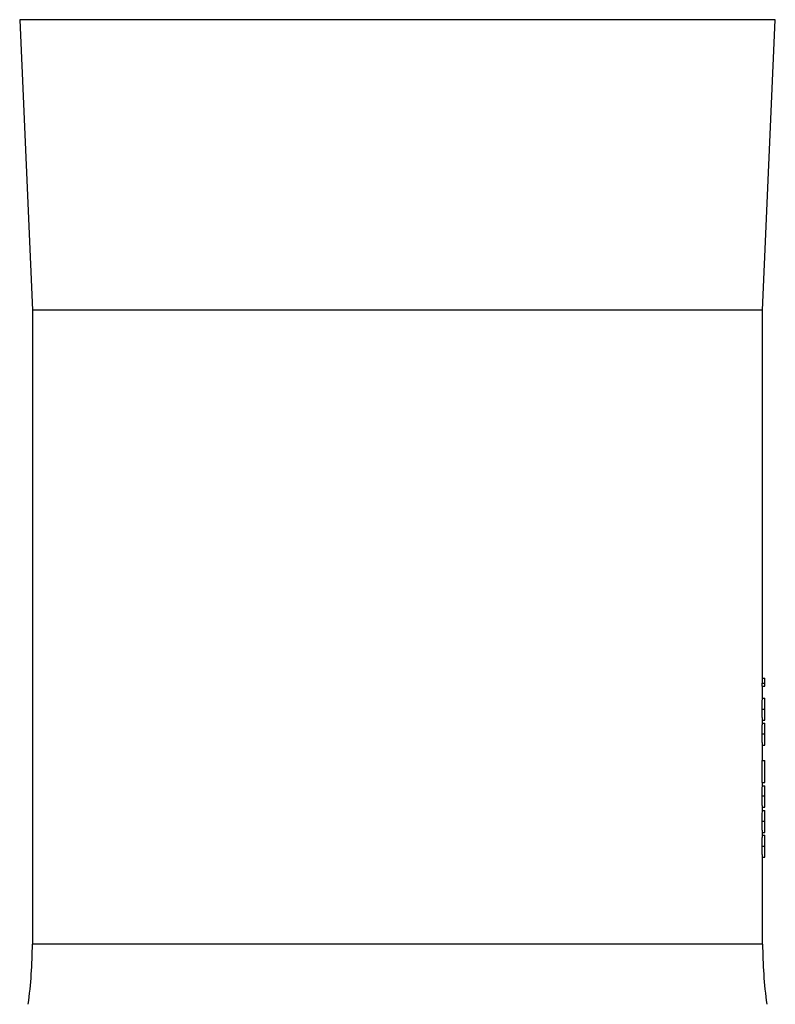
# Model space of a CAD drawing. Header units: millimetres. Extents: x 51 to 3958, y 1087 to 2585.
# Tile 6 of 12: x 1830 to 2179, y 1658 to 2114. Entities that reach past the tile are written whole.
import ezdxf

# ---------------------------------------------------------------- set-up
doc = ezdxf.new("R2010")
doc.units = ezdxf.units.MM

msp = doc.modelspace()

# ---------------------------------------------------------------- linework, layer by layer
at = {"color": 7, "linetype": 'Continuous', "lineweight": 25}
for p, q in [((1830.59, 2113.84), (1829.68, 2113.82)), ((1829.68, 2113.82), (1835.55, 1979.4)), ((2179.42, 2113.82), (1829.68, 2113.82)), ((2173.55, 1979.4), (2179.42, 2113.82)), ((2179.42, 2113.82), (2178.52, 2113.84)), ((1835.55, 1979.4), (1835.55, 1685.77)), ((2173.55, 1979.4), (1835.55, 1979.4)), ((2173.55, 1806.57), (2173.55, 1979.4)), ((2173.31, 1805.22), (2173.31, 1806.57)), ((2173.31, 1806.57), (2174.55, 1806.57)), ((2173.55, 1808.88), (2174.55, 1808.88)), ((2174.55, 1806.57), (2174.55, 1808.88)), ((2174.55, 1805.22), (2174.55, 1806.57)), ((2173.31, 1805.22), (2174.55, 1805.22)), ((2173.55, 1799.65), (2173.55, 1805.22)), ((2173.55, 1799.65), (2174.55, 1799.65)), ((2173.29, 1794.63), (2174.55, 1794.63)), ((2173.55, 1788.11), (2173.55, 1789.45)), ((2173.55, 1789.45), (2174.55, 1789.45)), ((2173.55, 1788.11), (2174.55, 1788.11)), ((2173.29, 1783.09), (2174.55, 1783.09)), ((2173.55, 1770.8), (2173.55, 1777.92)), ((2173.55, 1777.92), (2174.55, 1777.92)), ((2173.31, 1760.61), (2173.31, 1770.8)), ((2173.31, 1770.8), (2174.55, 1770.8)), ((2174.55, 1760.61), (2174.55, 1770.8)), ((2173.31, 1760.61), (2174.55, 1760.61)), ((2173.55, 1759.07), (2173.55, 1760.61)), ((2173.47, 1759.07), (2174.55, 1759.07)), ((2173.29, 1754.49), (2174.55, 1754.49)), ((2173.5, 1749.26), (2174.55, 1749.26)), ((2173.55, 1747.72), (2173.55, 1749.26)), ((2173.55, 1747.72), (2174.55, 1747.72)), ((2173.29, 1742.71), (2174.55, 1742.71)), ((2173.55, 1736.19), (2173.55, 1737.53)), ((2173.55, 1737.53), (2174.55, 1737.53)), ((2173.55, 1736.19), (2174.55, 1736.19)), ((2173.29, 1731.17), (2174.55, 1731.17)), ((2173.55, 1685.77), (2173.55, 1725.99)), ((2173.55, 1725.99), (2174.55, 1725.99))]:
    msp.add_line(p, q, dxfattribs=at)
at = {"color": 1, "linetype": 'Continuous', "lineweight": 25}
for p, q in [((2178.52, 2113.84), (1830.59, 2113.84)), ((2173.55, 1685.77), (1835.55, 1685.77))]:
    msp.add_line(p, q, dxfattribs=at)
at = {"color": 7, "linetype": 'Continuous', "lineweight": 25}
for centre, start, end in [((1635.55, 1685.77), 351.9901, 0), ((2373.55, 1685.77), 180, 188.0099)]:
    msp.add_arc(centre, 200, start, end, dxfattribs=at)
for points, knots in [([(2173.29, 1794.63), (2173.29, 1794.74), (2173.29, 1794.85), (2173.29, 1795.07), (2173.29, 1795.18), (2173.29, 1795.51), (2173.3, 1795.72), (2173.3, 1796.04), (2173.3, 1796.14), (2173.31, 1796.35), (2173.31, 1796.45), (2173.32, 1796.74), (2173.32, 1796.93), (2173.34, 1797.29), (2173.34, 1797.47), (2173.36, 1797.79), (2173.36, 1797.94), (2173.38, 1798.21), (2173.39, 1798.34), (2173.4, 1798.57), (2173.41, 1798.68), (2173.44, 1798.96), (2173.45, 1799.12), (2173.47, 1799.29), (2173.48, 1799.34), (2173.49, 1799.42), (2173.5, 1799.46), (2173.51, 1799.55), (2173.52, 1799.59), (2173.53, 1799.63), (2173.54, 1799.63), (2173.54, 1799.64), (2173.54, 1799.65), (2173.55, 1799.65)], [0, 0, 0, 0, 0.03125, 0.03125, 0.0625, 0.0625, 0.125, 0.125, 0.15625, 0.15625, 0.1875, 0.1875, 0.25, 0.25, 0.3125, 0.3125, 0.375, 0.375, 0.4375, 0.4375, 0.5, 0.5, 0.625, 0.625, 0.6875, 0.6875, 0.75, 0.75, 0.875, 0.875, 0.9375, 0.9375, 1, 1, 1, 1]), ([(2174.55, 1794.63), (2174.55, 1794.75), (2174.55, 1794.98), (2174.55, 1795.33), (2174.55, 1795.66), (2174.55, 1795.99), (2174.55, 1796.31), (2174.55, 1796.62), (2174.55, 1796.92), (2174.55, 1797.21), (2174.55, 1797.49), (2174.55, 1797.76), (2174.55, 1798.01), (2174.55, 1798.24), (2174.55, 1798.46), (2174.55, 1798.66), (2174.55, 1798.84), (2174.55, 1799.01), (2174.55, 1799.16), (2174.55, 1799.3), (2174.55, 1799.4), (2174.55, 1799.49), (2174.55, 1799.56), (2174.55, 1799.61), (2174.55, 1799.64), (2174.55, 1799.65), (2174.55, 1799.65)], [0, 0, 0, 0, 0.033787, 0.066622, 0.099285, 0.131361, 0.163585, 0.196104, 0.228902, 0.262158, 0.295991, 0.330218, 0.36506, 0.400951, 0.43762, 0.475708, 0.515381, 0.556414, 0.599765, 0.646424, 0.696431, 0.749782, 0.806573, 0.867436, 0.931887, 1, 1, 1, 1]), ([(2173.55, 1789.45), (2173.54, 1789.47), (2173.52, 1789.5), (2173.46, 1789.9), (2173.39, 1790.74), (2173.33, 1791.99), (2173.29, 1793.4), (2173.29, 1794.29), (2173.29, 1794.63)], [0, 0, 0, 0, 0.200919, 0.400544, 0.573371, 0.747736, 0.90207, 1, 1, 1, 1]), ([(2174.55, 1789.45), (2174.55, 1789.48), (2174.55, 1789.52), (2174.55, 1790.15), (2174.55, 1791.11), (2174.55, 1792.1), (2174.55, 1793.31), (2174.55, 1794.19), (2174.55, 1794.63)], [0, 0, 0, 0, 0.250468, 0.500072, 0.62518, 0.750143, 0.875075, 1, 1, 1, 1]), ([(2173.29, 1783.09), (2173.29, 1783.2), (2173.29, 1783.32), (2173.29, 1783.53), (2173.29, 1783.64), (2173.29, 1783.97), (2173.3, 1784.18), (2173.3, 1784.5), (2173.3, 1784.6), (2173.31, 1784.81), (2173.31, 1784.91), (2173.32, 1785.2), (2173.32, 1785.39), (2173.34, 1785.76), (2173.34, 1785.93), (2173.36, 1786.25), (2173.36, 1786.4), (2173.38, 1786.67), (2173.39, 1786.8), (2173.4, 1787.03), (2173.41, 1787.14), (2173.44, 1787.43), (2173.45, 1787.58), (2173.47, 1787.75), (2173.48, 1787.8), (2173.49, 1787.88), (2173.5, 1787.92), (2173.51, 1788.01), (2173.52, 1788.05), (2173.53, 1788.09), (2173.54, 1788.1), (2173.54, 1788.11), (2173.54, 1788.11), (2173.55, 1788.11)], [0, 0, 0, 0, 0.03125, 0.03125, 0.0625, 0.0625, 0.125, 0.125, 0.15625, 0.15625, 0.1875, 0.1875, 0.25, 0.25, 0.3125, 0.3125, 0.375, 0.375, 0.4375, 0.4375, 0.5, 0.5, 0.625, 0.625, 0.6875, 0.6875, 0.75, 0.75, 0.875, 0.875, 0.9375, 0.9375, 1, 1, 1, 1]), ([(2174.55, 1783.09), (2174.55, 1783.21), (2174.55, 1783.45), (2174.55, 1783.79), (2174.55, 1784.13), (2174.55, 1784.45), (2174.55, 1784.77), (2174.55, 1785.08), (2174.55, 1785.38), (2174.55, 1785.68), (2174.55, 1785.96), (2174.55, 1786.22), (2174.55, 1786.47), (2174.55, 1786.7), (2174.55, 1786.92), (2174.55, 1787.12), (2174.55, 1787.3), (2174.55, 1787.47), (2174.55, 1787.62), (2174.55, 1787.76), (2174.55, 1787.86), (2174.55, 1787.95), (2174.55, 1788.02), (2174.55, 1788.07), (2174.55, 1788.1), (2174.55, 1788.11), (2174.55, 1788.11)], [0.0000014, 0.0000014, 0.0000014, 0.0000014, 0.0337871, 0.0666217, 0.0992849, 0.1313612, 0.1635852, 0.1961039, 0.2289023, 0.2621581, 0.2959912, 0.3302178, 0.3650598, 0.4009507, 0.4376204, 0.4757075, 0.5153807, 0.5564135, 0.5997648, 0.6464242, 0.6964314, 0.7497815, 0.8065733, 0.8674355, 0.9318868, 1, 1, 1, 1]), ([(2173.55, 1777.92), (2173.54, 1777.93), (2173.52, 1777.97), (2173.46, 1778.36), (2173.39, 1779.2), (2173.33, 1780.45), (2173.29, 1781.86), (2173.29, 1782.75), (2173.29, 1783.09)], [0, 0, 0, 0, 0.200919, 0.400545, 0.573371, 0.747736, 0.90207, 1, 1, 1, 1]), ([(2174.55, 1777.92), (2174.55, 1777.94), (2174.55, 1777.98), (2174.55, 1778.61), (2174.55, 1779.57), (2174.55, 1780.56), (2174.55, 1781.77), (2174.55, 1782.65), (2174.55, 1783.09)], [0, 0, 0, 0, 0.250468, 0.500072, 0.62518, 0.750143, 0.87507, 1, 1, 1, 1]), ([(2173.29, 1754.49), (2173.29, 1755.03), (2173.3, 1756.12), (2173.34, 1757.48), (2173.4, 1758.47), (2173.44, 1758.92), (2173.47, 1759.04), (2173.47, 1759.07)], [0, 0, 0, 0, 0.2352257, 0.4724648, 0.6794611, 0.9140442, 1, 1, 1, 1]), ([(2174.55, 1754.49), (2174.55, 1755.14), (2174.55, 1756.42), (2174.55, 1757.88), (2174.55, 1758.78), (2174.55, 1758.97), (2174.55, 1759.07)], [0, 0, 0, 0, 0.279628, 0.559018, 0.779382, 1, 1, 1, 1]), ([(2173.5, 1749.26), (2173.48, 1749.33), (2173.44, 1749.46), (2173.37, 1750.52), (2173.31, 1751.99), (2173.29, 1753.38), (2173.29, 1754.19), (2173.29, 1754.49)], [0, 0, 0, 0, 0.24317, 0.487966, 0.704053, 0.891551, 1, 1, 1, 1]), ([(2174.55, 1749.26), (2174.55, 1749.35), (2174.55, 1749.53), (2174.55, 1750.87), (2174.55, 1752.66), (2174.55, 1753.88), (2174.55, 1754.49)], [0, 0, 0, 0, 0.279866, 0.559271, 0.779426, 1, 1, 1, 1]), ([(2173.29, 1742.71), (2173.29, 1743.22), (2173.3, 1744.24), (2173.34, 1745.56), (2173.4, 1746.68), (2173.47, 1747.39), (2173.52, 1747.69), (2173.54, 1747.71), (2173.55, 1747.72)], [0, 0, 0, 0, 0.144657, 0.290147, 0.427383, 0.634258, 0.816801, 1, 1, 1, 1]), ([(2174.55, 1742.71), (2174.55, 1743.15), (2174.55, 1744.02), (2174.55, 1745.22), (2174.55, 1746.19), (2174.55, 1747.11), (2174.55, 1747.66), (2174.55, 1747.7), (2174.55, 1747.72)], [0, 0, 0, 0, 0.124912, 0.249813, 0.37473, 0.499853, 0.749485, 1, 1, 1, 1]), ([(2173.55, 1737.53), (2173.54, 1737.54), (2173.54, 1737.54), (2173.52, 1737.59), (2173.52, 1737.61), (2173.51, 1737.65), (2173.51, 1737.68), (2173.5, 1737.75), (2173.49, 1737.79), (2173.48, 1737.88), (2173.47, 1737.93), (2173.46, 1738.06), (2173.45, 1738.13), (2173.44, 1738.3), (2173.43, 1738.39), (2173.41, 1738.59), (2173.4, 1738.7), (2173.39, 1738.95), (2173.38, 1739.08), (2173.36, 1739.36), (2173.36, 1739.51), (2173.34, 1739.84), (2173.34, 1740.01), (2173.32, 1740.38), (2173.32, 1740.57), (2173.31, 1740.97), (2173.3, 1741.18), (2173.3, 1741.6), (2173.29, 1741.82), (2173.29, 1742.15), (2173.29, 1742.26), (2173.29, 1742.49), (2173.29, 1742.6), (2173.29, 1742.71)], [0, 0, 0, 0, 0.125, 0.125, 0.1875, 0.1875, 0.25, 0.25, 0.3125, 0.3125, 0.375, 0.375, 0.4375, 0.4375, 0.5, 0.5, 0.5625, 0.5625, 0.625, 0.625, 0.6875, 0.6875, 0.75, 0.75, 0.8125, 0.8125, 0.875, 0.875, 0.9375, 0.9375, 0.96875, 0.96875, 1, 1, 1, 1]), ([(2174.55, 1737.53), (2174.55, 1737.53), (2174.55, 1737.54), (2174.55, 1737.57), (2174.55, 1737.62), (2174.55, 1737.69), (2174.55, 1737.79), (2174.55, 1737.91), (2174.55, 1738.04), (2174.55, 1738.2), (2174.55, 1738.38), (2174.55, 1738.57), (2174.55, 1738.78), (2174.55, 1739), (2174.55, 1739.24), (2174.55, 1739.5), (2174.55, 1739.78), (2174.55, 1740.07), (2174.55, 1740.37), (2174.55, 1740.68), (2174.55, 1741), (2174.55, 1741.32), (2174.55, 1741.66), (2174.55, 1742), (2174.55, 1742.35), (2174.55, 1742.59), (2174.55, 1742.71)], [0, 0, 0, 0, 0.0650633, 0.1267732, 0.1855158, 0.2407647, 0.2929798, 0.3422504, 0.3889193, 0.4327757, 0.4746284, 0.5147747, 0.5536059, 0.5914264, 0.6280281, 0.6638036, 0.6989843, 0.7335915, 0.7676285, 0.8012083, 0.8342638, 0.8669807, 0.8997197, 0.9327019, 0.9661759, 0.9999981, 0.9999981, 0.9999981, 0.9999981]), ([(2173.29, 1731.17), (2173.29, 1731.68), (2173.3, 1732.7), (2173.34, 1734.02), (2173.4, 1735.14), (2173.47, 1735.85), (2173.52, 1736.15), (2173.54, 1736.17), (2173.55, 1736.19)], [0, 0, 0, 0, 0.144657, 0.290147, 0.427383, 0.634258, 0.816801, 1, 1, 1, 1]), ([(2174.55, 1731.17), (2174.55, 1731.61), (2174.55, 1732.48), (2174.55, 1733.68), (2174.55, 1734.65), (2174.55, 1735.58), (2174.55, 1736.12), (2174.55, 1736.16), (2174.55, 1736.19)], [0, 0, 0, 0, 0.124913, 0.249814, 0.374727, 0.499853, 0.749484, 1, 1, 1, 1]), ([(2173.55, 1725.99), (2173.54, 1726.01), (2173.52, 1726.04), (2173.46, 1726.44), (2173.39, 1727.28), (2173.33, 1728.53), (2173.29, 1729.94), (2173.29, 1730.83), (2173.29, 1731.17)], [0, 0, 0, 0, 0.20092, 0.400546, 0.57337, 0.747736, 0.90207, 1, 1, 1, 1]), ([(2174.55, 1725.99), (2174.55, 1726.02), (2174.55, 1726.06), (2174.55, 1726.69), (2174.55, 1727.64), (2174.55, 1728.64), (2174.55, 1729.85), (2174.55, 1730.73), (2174.55, 1731.17)], [0, 0, 0, 0, 0.250469, 0.500074, 0.625179, 0.750142, 0.875075, 1, 1, 1, 1])]:
    msp.add_open_spline(points, degree=3, knots=knots, dxfattribs=at)

doc.saveas('drawing.dxf')
